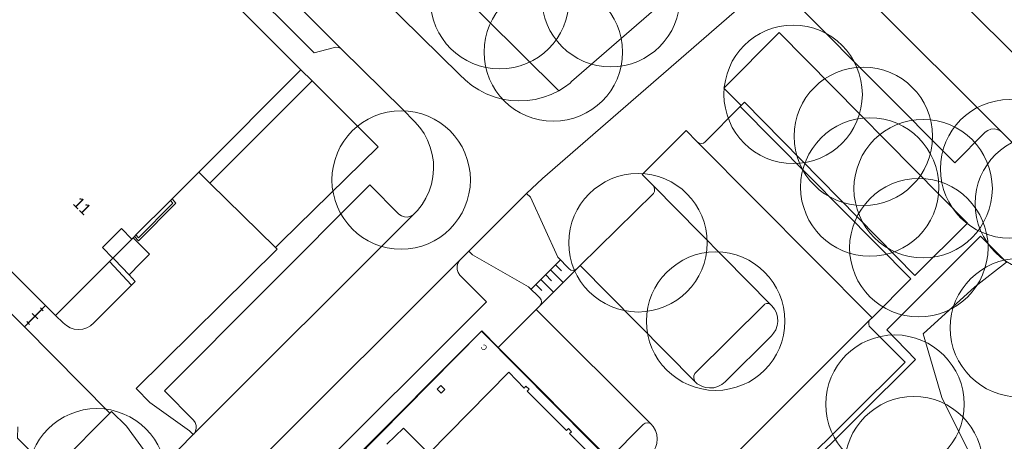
# Model space of a CAD drawing. Header units: metres. Extents: x 134994 to 136506, y 457393 to 459006.
# Tile 147 of 171: x 135812 to 135903, y 458657 to 458696. Entities that reach past the tile are written whole.
import ezdxf
from ezdxf.enums import TextEntityAlignment as Align

# ---------------------------------------------------------------- set-up
doc = ezdxf.new("R2010")
doc.units = ezdxf.units.M
for name, color, linetype, lineweight in [('B-WE-GR-BOOM-S', 250, 'Continuous', 13), ('B-WE-KG_BEBOUWING', 251, 'Continuous', 20), ('B-WE-KG_HUISNR', 251, 'Continuous', 5), ('B-WE-KG_ONDERGROND_REST', 251, 'Continuous', 5)]:
    doc.layers.add(name, color=color, linetype=linetype, lineweight=lineweight)
doc.styles.add('Styledgn000', font='dgn000.shx')

# ---------------------------------------------------------------- blocks, each defined once
blk = doc.blocks.new('SGR-BOOM_02')
blk.add_circle((0, 0), 6.4)

msp = doc.modelspace()

# ---------------------------------------------------------------- linework, layer by layer
at = {"layer": 'B-WE-KG_BEBOUWING', "flags": 128}
for points in [[(135822.351, 458675.418), (135820.641, 458673.708), (135820.615, 458673.682), (135819.654, 458674.669), (135821.418, 458676.402), (135822.351, 458675.418), (135822.497, 458675.563), (135822.602, 458675.668), (135822.745, 458675.814), (135825.943, 458679.009), (135826.084, 458679.15), (135828.562, 458681.628), (135838.005, 458691.07), (135815.478, 458713.584), (135802.205, 458700.312), (135800.366, 458698.473), (135797.871, 458695.978), (135792.867, 458690.807), (135814.393, 458669.292), (135815.309, 458668.376), (135820.295, 458673.361), (135820.615, 458673.682)], [(135845.96, 458656.475), (135847.493, 458657.949), (135849.831, 458655.61), (135857.23, 458663.121), (135858.644, 458661.665), (135858.813, 458661.835), (135859.096, 458661.553), (135858.927, 458661.383), (135862.565, 458657.743), (135862.735, 458657.913), (135863.017, 458657.631), (135862.847, 458657.461), (135866.487, 458653.822)]]:
    msp.add_lwpolyline(points, dxfattribs=at)
msp.add_lwpolyline([(135875.928, 458645.525), (135861.723, 458631.182), (135861.341, 458631.564), (135840.517, 458652.559), (135854.71, 458666.915), (135868.207, 458653.308), (135875.589, 458645.866)], close=True, dxfattribs=at)
at = {"layer": 'B-WE-KG_BEBOUWING'}
msp.add_lwpolyline([(135850.955, 458661.907), (135851.316, 458661.546), (135850.97, 458661.199), (135850.616, 458661.553)], close=True, dxfattribs=at)
at = {"layer": 'B-WE-KG_ONDERGROND_REST'}
for p, q in [((135902.787, 458685.358), (135887.978, 458700.118)), ((135906.512, 458689.995), (135897.143, 458699.284)), ((135852.66, 458690.64), (135844.66, 458698.535)), ((135847.39, 458687.44), (135841.798, 458692.96)), ((135839.048, 458690.058), (135838.005, 458691.07)), ((135839.048, 458690.058), (135829.592, 458680.614)), ((135878.623, 458687.685), (135878.715, 458687.778)), ((135793.492, 458686.253), (135812.423, 458667.333)), ((135874.65, 458684.418), (135890.815, 458668.163)), ((135828.562, 458681.628), (135829.592, 458680.614)), ((135829.592, 458680.614), (135835.65, 458674.65)), ((135881.434, 458669.4), (135870.609, 458680.355)), ((135858.87, 458679.65), (135853.53, 458674.31)), ((135826.17, 458678.75), (135822.984, 458675.565)), ((135825.943, 458679.009), (135826.17, 458678.75)), ((135828.05, 458657.37), (135848.392, 458677.683)), ((135822.984, 458675.565), (135822.745, 458675.814)), ((135835.65, 458674.65), (135836.17, 458675.19)), ((135853.53, 458674.31), (135852.672, 458673.463)), ((135822.347, 458671.186), (135820.295, 458673.361)), ((135834.666, 458655.496), (135852.672, 458673.463)), ((135861.983, 458673.497), (135859.283, 458670.797)), ((135861.533, 458673.047), (135862.09, 458672.49)), ((135863.525, 458672.685), (135863.83, 458673)), ((135863.83, 458673), (135874.437, 458662.27)), ((135822.678, 458671.518), (135822.106, 458672.124)), ((135863.525, 458672.685), (135860.11, 458669.28)), ((135860.633, 458672.147), (135861.19, 458671.59)), ((135861.083, 458672.597), (135862.254, 458671.426)), ((135863.525, 458672.685), (135862.817, 458671.989)), ((135822.347, 458671.186), (135822.678, 458671.518)), ((135859.733, 458671.247), (135860.29, 458670.69)), ((135860.183, 458671.697), (135861.354, 458670.526)), ((135862.592, 458671.764), (135861.917, 458671.089)), ((135861.692, 458670.864), (135861.017, 458670.189)), ((135812.423, 458667.333), (135814.393, 458669.292)), ((135860.11, 458669.28), (135859.76, 458668.93)), ((135860.792, 458669.964), (135860.11, 458669.28)), ((135812.774, 458667.681), (135814.039, 458668.941)), ((135813.659, 458668.058), (135813.155, 458668.564)), ((135814.166, 458668.814), (135813.913, 458669.068)), ((135856.255, 458665.428), (135859.76, 458668.93)), ((135870.368, 458658.374), (135859.76, 458668.93)), ((135812.9, 458667.554), (135812.648, 458667.808)), ((135872.108, 458649.506), (135890.653, 458668.001)), ((135890.815, 458668.163), (135890.653, 458668.001)), ((135820.327, 458659.336), (135812.423, 458667.333)), ((135854.71, 458666.915), (135840.368, 458652.57)), ((135866.501, 458655.134), (135856.255, 458665.428)), ((135820.327, 458659.336), (135814.94, 458653.93)), ((135820.49, 458659.5), (135820.327, 458659.336)), ((135824.86, 458654.14), (135828.05, 458657.37))]:
    msp.add_line(p, q, dxfattribs=at)
at = {"layer": 'B-WE-KG_ONDERGROND_REST', "flags": 128}
for points in [[(135841.798, 458692.96), (135841.701, 458693.036), (135841.478, 458693.135), (135841.235, 458693.157), (135840.998, 458693.1), (135839.225, 458692.649), (135817.21, 458714.598), (135809.535, 458722.228)], [(135841.798, 458692.96), (135822.33, 458712.435), (135818.067, 458716.743)], [(135861.844, 458689.145), (135848.224, 458702.661), (135847.952, 458702.362)], [(135887.96, 458700.15), (135887.921, 458700.187), (135887.479, 458700.545), (135886.991, 458700.839), (135886.467, 458701.061), (135885.917, 458701.207), (135885.352, 458701.275), (135884.783, 458701.264), (135884.221, 458701.172), (135883.677, 458701.003), (135883.162, 458700.76), (135882.687, 458700.447), (135882.26, 458700.07), (135860.34, 458681.03), (135858.87, 458679.65)], [(135861.844, 458689.145), (135862.382, 458689.475), (135862.89, 458689.85), (135863.03, 458690), (135875.738, 458701.024)], [(135902.787, 458685.358), (135902.674, 458685.439), (135902.4, 458685.566), (135902.103, 458685.616), (135901.802, 458685.587), (135901.52, 458685.48), (135901.275, 458685.303), (135898.482, 458682.493), (135884.43, 458696.578), (135887.978, 458700.118)], [(135902.787, 458685.358), (135908.585, 458679.531), (135909.018, 458679.163), (135909.498, 458678.859), (135910.016, 458678.626), (135910.561, 458678.468), (135911.124, 458678.388), (135911.692, 458678.387), (135912.254, 458678.467), (135912.8, 458678.624), (135913.318, 458678.857), (135913.799, 458679.16), (135914.232, 458679.527), (135917.601, 458682.878), (135928.512, 458693.884), (135931.338, 458696.754), (135934.293, 458699.696)], [(135878.715, 458687.778), (135879.011, 458688.078), (135894.778, 458672.081), (135899.659, 458676.891), (135882.218, 458694.536), (135877.115, 458689.371), (135878.715, 458687.778)], [(135852.66, 458690.64), (135853.213, 458690.126), (135853.812, 458689.639), (135854.458, 458689.216), (135855.145, 458688.863), (135855.864, 458688.582), (135856.609, 458688.377), (135857.371, 458688.25), (135858.142, 458688.203), (135858.913, 458688.235), (135859.678, 458688.347), (135860.426, 458688.538), (135861.151, 458688.805), (135861.844, 458689.145)], [(135836.17, 458675.19), (135845.135, 458683.958), (135839.048, 458690.058)], [(135847.39, 458687.44), (135848.53, 458686.28), (135848.989, 458685.76), (135849.384, 458685.191), (135849.712, 458684.58), (135849.967, 458683.935), (135850.146, 458683.266), (135850.247, 458682.58), (135850.268, 458681.887), (135850.209, 458681.196), (135850.072, 458680.517), (135849.857, 458679.858), (135849.567, 458679.228), (135849.207, 458678.636), (135848.781, 458678.089), (135848.45, 458677.74), (135848.392, 458677.683)], [(135878.623, 458687.685), (135875.4, 458684.429), (135875.229, 458684.314), (135875.027, 458684.271), (135874.824, 458684.308), (135874.65, 458684.418)], [(135878.623, 458687.685), (135894.391, 458671.751), (135890.815, 458668.163)], [(135874.65, 458684.418), (135873.631, 458685.457), (135869.55, 458681.408), (135870.609, 458680.355)], [(135848.392, 458677.683), (135848.143, 458677.542), (135847.865, 458677.475), (135847.579, 458677.488), (135847.307, 458677.578), (135847.071, 458677.74), (135844.38, 458680.45), (135825.37, 458661.41), (135828.06, 458658.69), (135828.222, 458658.472), (135828.314, 458658.217), (135828.328, 458657.946), (135828.262, 458657.683), (135828.124, 458657.45), (135828.05, 458657.37)], [(135863.83, 458673), (135870.596, 458679.632), (135870.687, 458679.847), (135870.701, 458680.081), (135870.636, 458680.306), (135870.609, 458680.355)], [(135861.77, 458673.75), (135859.22, 458679.32), (135858.87, 458679.65)], [(135826.084, 458679.15), (135826.443, 458678.741), (135822.972, 458675.271), (135822.602, 458675.668)], [(135903.262, 458673.303), (135900.85, 458675.71), (135892.178, 458667.041), (135894.828, 458664.293), (135884.151, 458653.69)], [(135822.106, 458672.124), (135823.154, 458673.214), (135823.99, 458674.03), (135822.497, 458675.563)], [(135828.05, 458657.37), (135827.71, 458657.7), (135824.04, 458660.32), (135822.75, 458661.62), (135835.796, 458674.506), (135835.65, 458674.65)], [(135859.06, 458671.02), (135853.88, 458673.97), (135853.53, 458674.31)], [(135822.106, 458672.124), (135820.76, 458673.55), (135820.641, 458673.708)], [(135852.672, 458673.463), (135852.523, 458673.21), (135852.448, 458672.927), (135852.452, 458672.634), (135852.535, 458672.352), (135852.691, 458672.104), (135852.72, 458672.07), (135855.15, 458669.64), (135838.39, 458652.92), (135835.94, 458655.38), (135835.728, 458655.554), (135835.475, 458655.66), (135835.202, 458655.689), (135834.933, 458655.639), (135834.689, 458655.513), (135834.666, 458655.496)], [(135861.77, 458673.75), (135862.8, 458672.68), (135862.974, 458672.573), (135863.177, 458672.539), (135863.376, 458672.585), (135863.525, 458672.685)], [(135903.262, 458673.303), (135900.33, 458671.03), (135895.56, 458666.69), (135897.27, 458660.78), (135900.37, 458654.59), (135902.48, 458653.77), (135908.57, 458656.75), (135911.12, 458659.26), (135912.88, 458663.08), (135907.296, 458669.276)], [(135815.309, 458668.376), (135816.01, 458667.69), (135816.308, 458667.435), (135816.654, 458667.242), (135817.032, 458667.122), (135817.426, 458667.08), (135817.82, 458667.118), (135818.199, 458667.234), (135818.547, 458667.424), (135818.85, 458667.68), (135822.347, 458671.186)], [(135859.06, 458671.02), (135860.09, 458670), (135860.205, 458669.833), (135860.246, 458669.635), (135860.209, 458669.436), (135860.11, 458669.28)], [(135881.434, 458669.4), (135881.258, 458669.48), (135881.064, 458669.482), (135880.886, 458669.407), (135880.879, 458669.402), (135874.443, 458662.999), (135874.348, 458662.794), (135874.33, 458662.568), (135874.391, 458662.35), (135874.437, 458662.27)], [(135881.434, 458669.4), (135881.557, 458669.268), (135881.801, 458668.957), (135881.978, 458668.603), (135882.08, 458668.221), (135882.104, 458667.826), (135882.047, 458667.435), (135881.913, 458667.062), (135881.708, 458666.725), (135881.512, 458666.503), (135877.234, 458662.226), (135876.919, 458661.981), (135876.561, 458661.803), (135876.175, 458661.7), (135875.776, 458661.675), (135875.381, 458661.731), (135875.004, 458661.864), (135874.661, 458662.069), (135874.456, 458662.244), (135874.437, 458662.27)], [(135883.803, 458654.037), (135893.873, 458664.056), (135890.697, 458667.221), (135890.567, 458667.381), (135890.508, 458667.578), (135890.527, 458667.783), (135890.622, 458667.966), (135890.653, 458668.001)], [(135856.255, 458665.428), (135854.731, 458666.961), (135854.71, 458666.915)], [(135824.86, 458654.14), (135824.53, 458654.5), (135821.86, 458658.15), (135820.49, 458659.5)], [(135866.501, 458655.134), (135869.645, 458658.285), (135869.828, 458658.406), (135870.042, 458658.454), (135870.26, 458658.423), (135870.368, 458658.374)], [(135868.265, 458653.366), (135870.367, 458655.481), (135870.62, 458655.801), (135870.806, 458656.164), (135870.918, 458656.556), (135870.951, 458656.963), (135870.904, 458657.368), (135870.779, 458657.756), (135870.581, 458658.113), (135870.368, 458658.374)], [(135814.076, 458654.786), (135811.8, 458657.04), (135811.834, 458658.081)]]:
    msp.add_lwpolyline(points, dxfattribs=at)

# ---------------------------------------------------------------- block references
at = {"layer": 'B-WE-GR-BOOM-S'}
for p in [(135856.387, 458697.556), (135866.661, 458697.755), (135861.342, 458692.72), (135883.522, 458688.812), (135890.015, 458684.931), (135903.538, 458681.926), (135847.272, 458680.9), (135890.609, 458680.243), (135895.544, 458680.098), (135906.758, 458678.715), (135869.178, 458675.094), (135895.147, 458674.636), (135876.361, 458667.851), (135904.448, 458667.235), (135892.935, 458660.175), (135894.679, 458654.483), (135819.142, 458653.37)]:
    msp.add_blockref('SGR-BOOM_02', p, dxfattribs=at)

# ---------------------------------------------------------------- texts
at = {"layer": 'B-WE-KG_HUISNR', "linetype": 'Continuous', "style": 'Styledgn000'}
msp.add_text('11', height=1.054, rotation=315.0077, dxfattribs=at).set_placement((135818.319, 458677.937), align=Align.MIDDLE_RIGHT)
at = {"layer": 'B-WE-KG_HUISNR', "style": 'Styledgn000'}
msp.add_text('C', height=0.5, rotation=134.77171, dxfattribs=at).set_placement((135854.94, 458665.419), align=Align.MIDDLE_CENTER)

doc.saveas('drawing.dxf')
